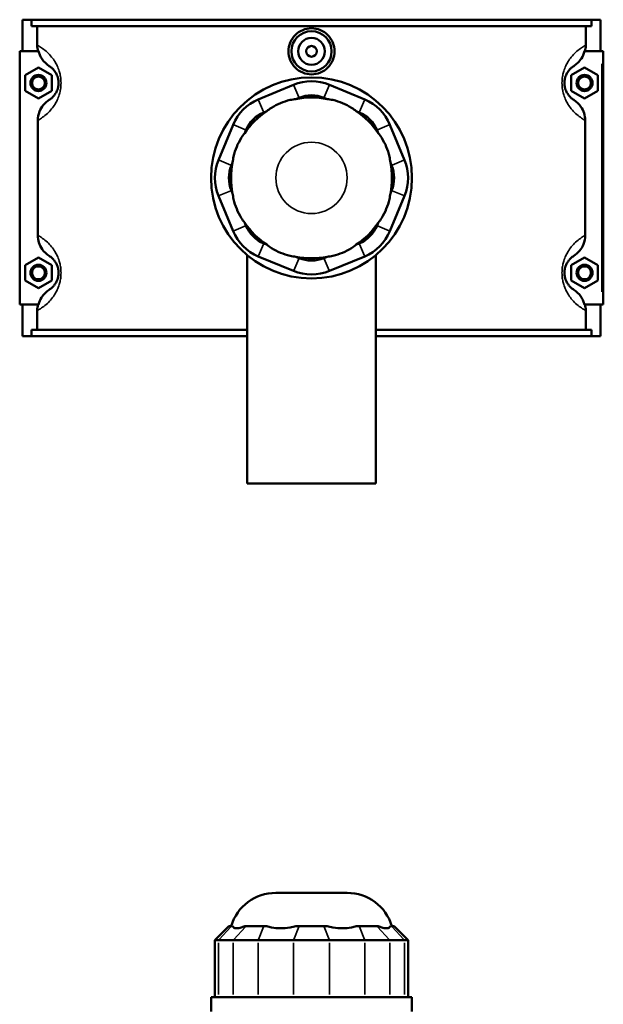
# Model space of a CAD drawing. Header units: inches. Extents: x -2.4 to 50, y -2 to 49.4.
# Tile 7 of 10: x 15 to 23.6, y 23.8 to 38.3. Entities that reach past the tile are written whole.
import ezdxf

# ---------------------------------------------------------------- set-up
doc = ezdxf.new("R2010")
doc.units = ezdxf.units.IN
doc.header["$MEASUREMENT"] = 0
doc.layers.add('Visible (ANSI)', color=7, linetype='Continuous', lineweight=50)
doc.layers.add('Visible Narrow (ANSI)', color=7, linetype='Continuous', lineweight=35)

msp = doc.modelspace()

# ---------------------------------------------------------------- linework, layer by layer
at = {"layer": 'Visible (ANSI)'}
for p, q in [((15.026, 38.2668), (15.026, 37.8018)), ((15.026, 38.2668), (15.1602, 38.2668)), ((15.1602, 38.2668), (23.3919, 38.2668)), ((15.1602, 38.1738), (15.1602, 38.2668)), ((23.3919, 38.2668), (23.3919, 38.1738)), ((23.3919, 38.2668), (23.526, 38.2668)), ((23.526, 38.2668), (23.526, 37.8018)), ((23.3919, 38.1738), (15.1602, 38.1738)), ((15.2444, 37.8907), (15.2444, 38.1738)), ((23.3076, 37.8907), (23.3076, 38.1738)), ((15.2636, 37.8018), (14.9867, 37.8018)), ((14.9867, 37.8018), (14.9867, 34.0818)), ((23.2885, 37.8018), (23.5457, 37.8018)), ((23.5457, 37.8018), (23.5654, 37.8018)), ((23.5654, 34.0818), (23.5654, 37.8018)), ((15.0654, 37.4504), (15.2623, 37.5641)), ((15.2623, 37.5641), (15.4591, 37.4504)), ((23.2898, 37.5641), (23.093, 37.4504)), ((23.4867, 37.4504), (23.2898, 37.5641)), ((15.0654, 37.2231), (15.0654, 37.4504)), ((15.4591, 37.4504), (15.4591, 37.2231)), ((23.093, 37.4504), (23.093, 37.2231)), ((23.4867, 37.2231), (23.4867, 37.4504)), ((15.2623, 37.1095), (15.0654, 37.2231)), ((15.4591, 37.2231), (15.2623, 37.1095)), ((19.0131, 37.31), (18.4945, 37.0951)), ((20.0576, 37.0951), (19.5389, 37.31)), ((23.093, 37.2231), (23.2898, 37.1095)), ((23.2898, 37.1095), (23.4867, 37.2231)), ((19.0476, 37.1012), (19.092, 37.1195)), ((19.4601, 37.1195), (19.5045, 37.1012)), ((18.5734, 36.9047), (18.6178, 36.9231)), ((19.9343, 36.9231), (19.9787, 36.9047)), ((15.253, 36.7875), (15.253, 35.0961)), ((23.2991, 35.0961), (23.2991, 36.7875)), ((18.1227, 36.7233), (17.9079, 36.2047)), ((18.2947, 36.6001), (18.3131, 36.6445)), ((20.239, 36.6445), (20.2574, 36.6001)), ((20.6442, 36.2047), (20.4294, 36.7233)), ((18.0983, 36.1258), (18.1167, 36.1702)), ((20.4354, 36.1702), (20.4538, 36.1258)), ((18.1167, 35.7134), (18.0983, 35.7578)), ((20.4538, 35.7578), (20.4354, 35.7134)), ((17.9079, 35.6789), (18.1227, 35.1603)), ((20.4294, 35.1603), (20.6442, 35.6789)), ((18.3131, 35.2391), (18.2947, 35.2835)), ((20.2574, 35.2835), (20.239, 35.2391)), ((18.6178, 34.9605), (18.5734, 34.9789)), ((19.9787, 34.9789), (19.9343, 34.9605)), ((15.0654, 34.6604), (15.2623, 34.7741)), ((15.2623, 34.7741), (15.4591, 34.6604)), ((18.3292, 34.8081), (18.3292, 31.4518)), ((18.4945, 34.7885), (19.0131, 34.5736)), ((19.092, 34.764), (19.0476, 34.7824)), ((19.5045, 34.7824), (19.4601, 34.764)), ((19.5389, 34.5736), (20.0576, 34.7885)), ((20.2229, 34.8081), (20.2229, 31.4518)), ((23.2898, 34.7741), (23.093, 34.6604)), ((23.4867, 34.6604), (23.2898, 34.7741)), ((15.0654, 34.4331), (15.0654, 34.6604)), ((15.4591, 34.6604), (15.4591, 34.4331)), ((23.093, 34.6604), (23.093, 34.4331)), ((23.4867, 34.4331), (23.4867, 34.6604)), ((15.2623, 34.3195), (15.0654, 34.4331)), ((15.4591, 34.4331), (15.2623, 34.3195)), ((23.093, 34.4331), (23.2898, 34.3195)), ((23.2898, 34.3195), (23.4867, 34.4331)), ((14.9867, 34.0818), (15.2636, 34.0818)), ((15.026, 34.0818), (15.026, 33.6168)), ((23.5457, 34.0818), (23.2885, 34.0818)), ((23.526, 34.0818), (23.526, 33.6168)), ((23.5654, 34.0818), (23.5457, 34.0818)), ((15.2444, 33.7098), (15.2444, 33.9929)), ((23.3076, 33.7098), (23.3076, 33.9929)), ((15.1602, 33.6168), (15.026, 33.6168)), ((18.3292, 33.7098), (15.1602, 33.7098)), ((15.1602, 33.6168), (15.1602, 33.7098)), ((15.1602, 33.6168), (18.3292, 33.6168)), ((23.3919, 33.7098), (20.2229, 33.7098)), ((20.2229, 33.6168), (23.3919, 33.6168)), ((23.3919, 33.7098), (23.3919, 33.6168)), ((23.526, 33.6168), (23.3919, 33.6168)), ((18.3292, 31.4518), (20.2229, 31.4518)), ((18.7519, 25.4342), (19.8002, 25.4342)), ((18.0617, 24.9463), (17.8556, 24.7402)), ((18.0617, 24.9463), (18.0983, 24.9463)), ((18.1167, 24.9463), (18.0983, 24.9463)), ((18.3131, 24.9463), (18.2947, 24.9463)), ((18.3131, 24.9463), (18.5734, 24.9463)), ((18.6178, 24.9463), (18.5734, 24.9463)), ((19.092, 24.9463), (19.0476, 24.9463)), ((19.092, 24.9463), (19.4601, 24.9463)), ((19.5045, 24.9463), (19.4601, 24.9463)), ((19.9787, 24.9463), (19.9343, 24.9463)), ((19.9787, 24.9463), (20.239, 24.9463)), ((20.2574, 24.9463), (20.239, 24.9463)), ((20.4538, 24.9463), (20.4354, 24.9463)), ((20.4538, 24.9463), (20.4904, 24.9463)), ((20.4904, 24.9463), (20.6965, 24.7402)), ((17.9079, 24.7402), (17.8556, 24.7402)), ((17.8556, 24.7402), (17.8556, 23.9008)), ((17.9079, 24.7402), (18.1227, 24.7402)), ((18.4945, 24.7402), (18.1227, 24.7402)), ((18.4945, 24.7402), (19.0131, 24.7402)), ((19.5389, 24.7402), (19.0131, 24.7402)), ((19.5389, 24.7402), (20.0576, 24.7402)), ((20.4294, 24.7402), (20.0576, 24.7402)), ((20.4294, 24.7402), (20.6442, 24.7402)), ((20.6965, 24.7402), (20.6442, 24.7402)), ((20.6965, 24.7402), (20.6965, 23.9008)), ((20.7531, 23.9008), (17.799, 23.9008)), ((17.799, 23.6917), (17.799, 23.9008)), ((20.7531, 23.6917), (20.7531, 23.9008))]:
    msp.add_line(p, q, dxfattribs=at)
for centre, radius in [((19.276, 37.8018), 0.2953), ((19.276, 37.8018), 0.1969), ((19.276, 37.8018), 0.0787), ((15.2623, 37.3368), 0.1181), ((15.2623, 37.3368), 0.0945), ((19.276, 35.9418), 1.4771), ((23.2898, 37.3368), 0.1181), ((23.2898, 37.3368), 0.0945), ((15.2623, 34.5468), 0.1181), ((15.2623, 34.5468), 0.0945), ((23.2898, 34.5468), 0.1181), ((23.2898, 34.5468), 0.0945)]:
    msp.add_circle(centre, radius, dxfattribs=at)
for centre, radius, start, end in [((19.276, 36.6752), 0.687, 67.5, 112.5), ((18.7574, 36.4604), 0.687, 112.5, 157.5), ((19.276, 35.9418), 1.1817, 78.85363, 101.14637), ((19.276, 36.6752), 0.4809, 67.5, 112.5), ((19.7947, 36.4604), 0.687, 22.5, 67.5), ((19.276, 35.9418), 1.1817, 123.85363, 146.14637), ((18.7574, 36.4604), 0.4809, 112.5, 157.5), ((19.276, 35.9418), 1.1817, 33.85363, 56.14637), ((19.7947, 36.4604), 0.4809, 22.5, 67.5), ((18.5426, 35.9418), 0.687, 157.5, 202.5), ((20.0095, 35.9418), 0.687, 337.5, 22.5), ((18.5426, 35.9418), 0.4809, 157.5, 202.5), ((19.276, 35.9418), 1.1817, 168.85363, 191.14637), ((19.276, 35.9418), 1.1817, 348.85363, 11.14637), ((20.0095, 35.9418), 0.4809, 337.5, 22.5), ((19.276, 35.9418), 1.1817, 213.85363, 236.14637), ((18.7574, 35.4232), 0.4809, 202.5, 247.5), ((19.276, 35.9418), 1.1817, 303.85363, 326.14637), ((19.7947, 35.4232), 0.4809, 292.5, 337.5), ((18.7574, 35.4232), 0.687, 202.5, 247.5), ((19.7947, 35.4232), 0.687, 292.5, 337.5), ((19.276, 35.9418), 1.1817, 258.85363, 281.14637), ((19.276, 35.2083), 0.4809, 247.5, 292.5), ((19.276, 35.2083), 0.687, 247.5, 292.5), ((18.7519, 24.7472), 0.687, 90, 163.15289), ((19.8002, 24.7472), 0.687, 16.84711, 90)]:
    msp.add_arc(centre, radius, start, end, dxfattribs=at)
for points, knots in [([(19.6158, 37.8018), (19.6158, 37.7592), (19.6072, 37.7137), (19.5724, 37.6303), (19.5462, 37.5922), (19.4858, 37.5322), (19.4477, 37.5062), (19.3641, 37.4718), (19.3186, 37.4633), (19.2335, 37.4633), (19.188, 37.4718), (19.1044, 37.5062), (19.0663, 37.5322), (19.0059, 37.5922), (18.9797, 37.6303), (18.9449, 37.7137), (18.9363, 37.7592), (18.9363, 37.8444), (18.9449, 37.8898), (18.9797, 37.9733), (19.0059, 38.0114), (19.0663, 38.0714), (19.1044, 38.0974), (19.188, 38.1318), (19.2335, 38.1403), (19.3186, 38.1403), (19.3641, 38.1318), (19.4477, 38.0974), (19.4858, 38.0714), (19.5462, 38.0114), (19.5724, 37.9733), (19.6072, 37.8898), (19.6158, 37.8444), (19.6158, 37.8018)], [0, 0, 0, 0, 0.3247547, 0.3247547, 0.6495095, 0.6495095, 0.9739947, 0.9739947, 1.29848, 1.29848, 1.6229653, 1.6229653, 1.9474506, 1.9474506, 2.2722053, 2.2722053, 2.59696, 2.59696, 2.9217148, 2.9217148, 3.2464695, 3.2464695, 3.5709548, 3.5709548, 3.8954401, 3.8954401, 4.2199253, 4.2199253, 4.5444106, 4.5444106, 4.8691653, 4.8691653, 5.1939201, 5.1939201, 5.1939201, 5.1939201]), ([(15.2636, 37.8018), (15.268, 37.7843), (15.2737, 37.7673), (15.2904, 37.728), (15.3023, 37.7064), (15.3442, 37.6461), (15.3799, 37.612), (15.4211, 37.5857)], [-0.69705085, -0.69705085, -0.69705085, -0.69705085, -0.55966229, -0.55966229, -0.37198583, -0.37198583, 0, 0, 0, 0]), ([(23.131, 37.5857), (23.1533, 37.6), (23.174, 37.6165), (23.2118, 37.654), (23.2288, 37.6749), (23.2638, 37.7296), (23.2792, 37.7648), (23.2885, 37.8018)], [-0.74775543, -0.74775543, -0.74775543, -0.74775543, -0.54648504, -0.54648504, -0.34237007, -0.34237007, -0.05129101, -0.05129101, -0.05129101, -0.05129101]), ([(15.4211, 37.5857), (15.4278, 37.5814), (15.4352, 37.5764), (15.4522, 37.5632), (15.462, 37.5548), (15.481, 37.5355), (15.4901, 37.5253), (15.5064, 37.5033), (15.5136, 37.4924), (15.5252, 37.4715), (15.5296, 37.4625), (15.5385, 37.4417), (15.5429, 37.4297), (15.5491, 37.4077), (15.5513, 37.3982), (15.5548, 37.3781), (15.5561, 37.3676), (15.5573, 37.3502), (15.5575, 37.3435), (15.5575, 37.3368), (15.5575, 37.3301), (15.5573, 37.3234), (15.5561, 37.306), (15.5548, 37.2955), (15.5513, 37.2754), (15.5491, 37.2659), (15.5429, 37.2439), (15.5385, 37.2319), (15.5296, 37.2111), (15.5252, 37.2021), (15.5136, 37.1812), (15.5064, 37.1703), (15.4901, 37.1483), (15.481, 37.1381), (15.462, 37.1188), (15.4522, 37.1104), (15.4352, 37.0972), (15.4278, 37.0922), (15.4211, 37.0879)], [0.996893, 0.996893, 0.996893, 0.996893, 1.4695156, 1.4695156, 2.0058343, 2.0058343, 2.456951, 2.456951, 2.8083802, 2.8083802, 3.0391119, 3.0391119, 3.2957948, 3.2957948, 3.4716858, 3.4716858, 3.6512888, 3.6512888, 3.761611, 3.761611, 3.761611, 3.8719331, 3.8719331, 4.0515362, 4.0515362, 4.2274272, 4.2274272, 4.4841101, 4.4841101, 4.7148417, 4.7148417, 5.0662709, 5.0662709, 5.5173876, 5.5173876, 6.0537063, 6.0537063, 6.526329, 6.526329, 6.526329, 6.526329]), ([(23.131, 37.0879), (23.1243, 37.0922), (23.1169, 37.0972), (23.0999, 37.1104), (23.0901, 37.1188), (23.0711, 37.1381), (23.062, 37.1483), (23.0457, 37.1703), (23.0384, 37.1812), (23.0269, 37.2021), (23.0224, 37.2111), (23.0136, 37.2319), (23.0092, 37.2439), (23.003, 37.2659), (23.0008, 37.2754), (22.9973, 37.2955), (22.996, 37.306), (22.9948, 37.3234), (22.9945, 37.3301), (22.9945, 37.3368), (22.9945, 37.3435), (22.9948, 37.3502), (22.996, 37.3676), (22.9973, 37.3781), (23.0008, 37.3982), (23.003, 37.4077), (23.0092, 37.4297), (23.0136, 37.4417), (23.0224, 37.4625), (23.0269, 37.4715), (23.0384, 37.4924), (23.0457, 37.5033), (23.062, 37.5253), (23.0711, 37.5355), (23.0901, 37.5548), (23.0999, 37.5632), (23.1169, 37.5764), (23.1243, 37.5814), (23.131, 37.5857)], [0.9968918, 0.9968918, 0.9968918, 0.9968918, 1.4695149, 1.4695149, 2.0058335, 2.0058335, 2.4569501, 2.4569501, 2.8083792, 2.8083792, 3.0391107, 3.0391107, 3.2957936, 3.2957936, 3.4716845, 3.4716845, 3.6512876, 3.6512876, 3.7616097, 3.7616097, 3.7616097, 3.8719319, 3.8719319, 4.0515349, 4.0515349, 4.2274259, 4.2274259, 4.4841088, 4.4841088, 4.7148403, 4.7148403, 5.0662694, 5.0662694, 5.517386, 5.517386, 6.0537046, 6.0537046, 6.5263277, 6.5263277, 6.5263277, 6.5263277]), ([(15.4211, 37.0879), (15.3894, 37.0677), (15.361, 37.0428), (15.3122, 36.9849), (15.2924, 36.952), (15.2617, 36.8755), (15.253, 36.8317), (15.253, 36.7875)], [-0.91345605, -0.91345605, -0.91345605, -0.91345605, -0.62787555, -0.62787555, -0.33730044, -0.33730044, 0, 0, 0, 0]), ([(19.0476, 37.1012), (19.0198, 37.098), (18.9911, 37.0933), (18.9132, 37.0758), (18.8641, 37.0598), (18.8205, 37.0417), (18.7768, 37.0236), (18.7308, 37.0002), (18.6633, 36.9575), (18.6396, 36.9405), (18.6178, 36.9231)], [-0.5693984, -0.5693984, -0.5693984, -0.5693984, -0.3600644, -0.3600644, 0, 0, 0, 0.3600644, 0.3600644, 0.5693984, 0.5693984, 0.5693984, 0.5693984]), ([(19.9343, 36.9231), (19.9125, 36.9405), (19.8888, 36.9575), (19.8213, 37.0002), (19.7753, 37.0236), (19.7316, 37.0417), (19.688, 37.0598), (19.6389, 37.0758), (19.561, 37.0933), (19.5323, 37.098), (19.5045, 37.1012)], [-0.5693984, -0.5693984, -0.5693984, -0.5693984, -0.3600644, -0.3600644, 0, 0, 0, 0.3600644, 0.3600644, 0.5693984, 0.5693984, 0.5693984, 0.5693984]), ([(23.2991, 36.7875), (23.2991, 36.8231), (23.2935, 36.8586), (23.2718, 36.9263), (23.2559, 36.9583), (23.2079, 37.0275), (23.1722, 37.0616), (23.131, 37.0879)], [-0.91442288, -0.91442288, -0.91442288, -0.91442288, -0.64238961, -0.64238961, -0.37198583, -0.37198583, 0, 0, 0, 0]), ([(18.2947, 36.6001), (18.2773, 36.5782), (18.2603, 36.5545), (18.2176, 36.487), (18.1942, 36.441), (18.1762, 36.3974), (18.1581, 36.3537), (18.1421, 36.3047), (18.1246, 36.2267), (18.1198, 36.198), (18.1167, 36.1702)], [-0.5693984, -0.5693984, -0.5693984, -0.5693984, -0.3600644, -0.3600644, 0, 0, 0, 0.3600644, 0.3600644, 0.5693984, 0.5693984, 0.5693984, 0.5693984]), ([(20.4354, 36.1702), (20.4323, 36.198), (20.4275, 36.2267), (20.41, 36.3047), (20.394, 36.3537), (20.3759, 36.3974), (20.3578, 36.441), (20.3345, 36.487), (20.2917, 36.5545), (20.2748, 36.5782), (20.2574, 36.6001)], [-0.5693984, -0.5693984, -0.5693984, -0.5693984, -0.3600644, -0.3600644, 0, 0, 0, 0.3600644, 0.3600644, 0.5693984, 0.5693984, 0.5693984, 0.5693984]), ([(18.1167, 35.7134), (18.1198, 35.6856), (18.1246, 35.6568), (18.1421, 35.5789), (18.1581, 35.5299), (18.1762, 35.4862), (18.1942, 35.4426), (18.2176, 35.3966), (18.2603, 35.3291), (18.2773, 35.3054), (18.2947, 35.2835)], [-0.5693984, -0.5693984, -0.5693984, -0.5693984, -0.3600644, -0.3600644, 0, 0, 0, 0.3600644, 0.3600644, 0.5693984, 0.5693984, 0.5693984, 0.5693984]), ([(20.2574, 35.2835), (20.2748, 35.3054), (20.2917, 35.3291), (20.3345, 35.3966), (20.3578, 35.4426), (20.3759, 35.4862), (20.394, 35.5299), (20.41, 35.5789), (20.4275, 35.6568), (20.4323, 35.6856), (20.4354, 35.7134)], [-0.5693984, -0.5693984, -0.5693984, -0.5693984, -0.3600644, -0.3600644, 0, 0, 0, 0.3600644, 0.3600644, 0.5693984, 0.5693984, 0.5693984, 0.5693984]), ([(15.253, 35.0961), (15.253, 35.0604), (15.2586, 35.025), (15.2803, 34.9573), (15.2961, 34.9253), (15.3442, 34.8561), (15.3799, 34.822), (15.4211, 34.7957)], [-0.91442288, -0.91442288, -0.91442288, -0.91442288, -0.64238961, -0.64238961, -0.37198583, -0.37198583, 0, 0, 0, 0]), ([(23.131, 34.7957), (23.1627, 34.8159), (23.1911, 34.8408), (23.2398, 34.8987), (23.2597, 34.9315), (23.2904, 35.008), (23.2991, 35.0518), (23.2991, 35.0961)], [-0.91345605, -0.91345605, -0.91345605, -0.91345605, -0.62787555, -0.62787555, -0.33730044, -0.33730044, 0, 0, 0, 0]), ([(18.6178, 34.9605), (18.6396, 34.943), (18.6633, 34.9261), (18.7308, 34.8834), (18.7768, 34.86), (18.8205, 34.8419), (18.8641, 34.8238), (18.9132, 34.8078), (18.9911, 34.7903), (19.0198, 34.7856), (19.0476, 34.7824)], [-0.5693984, -0.5693984, -0.5693984, -0.5693984, -0.3600644, -0.3600644, 0, 0, 0, 0.3600644, 0.3600644, 0.5693984, 0.5693984, 0.5693984, 0.5693984]), ([(19.5045, 34.7824), (19.5323, 34.7856), (19.561, 34.7903), (19.6389, 34.8078), (19.688, 34.8238), (19.7316, 34.8419), (19.7753, 34.86), (19.8213, 34.8834), (19.8888, 34.9261), (19.9125, 34.943), (19.9343, 34.9605)], [-0.5693984, -0.5693984, -0.5693984, -0.5693984, -0.3600644, -0.3600644, 0, 0, 0, 0.3600644, 0.3600644, 0.5693984, 0.5693984, 0.5693984, 0.5693984]), ([(15.4211, 34.7957), (15.4278, 34.7914), (15.4352, 34.7864), (15.4522, 34.7732), (15.462, 34.7648), (15.481, 34.7455), (15.4901, 34.7353), (15.5064, 34.7133), (15.5136, 34.7024), (15.5252, 34.6815), (15.5296, 34.6725), (15.5385, 34.6517), (15.5429, 34.6397), (15.5491, 34.6177), (15.5513, 34.6082), (15.5548, 34.5881), (15.5561, 34.5776), (15.5573, 34.5602), (15.5575, 34.5535), (15.5575, 34.5468), (15.5575, 34.5401), (15.5573, 34.5334), (15.5561, 34.516), (15.5548, 34.5055), (15.5513, 34.4854), (15.5491, 34.4759), (15.5429, 34.4539), (15.5385, 34.4419), (15.5296, 34.4211), (15.5252, 34.4121), (15.5136, 34.3912), (15.5064, 34.3803), (15.4901, 34.3583), (15.481, 34.3481), (15.462, 34.3288), (15.4522, 34.3204), (15.4352, 34.3072), (15.4278, 34.3022), (15.4211, 34.2979)], [0.996893, 0.996893, 0.996893, 0.996893, 1.4695159, 1.4695159, 2.0058345, 2.0058345, 2.4569512, 2.4569512, 2.8083803, 2.8083803, 3.0391119, 3.0391119, 3.2957948, 3.2957948, 3.4716858, 3.4716858, 3.6512888, 3.6512888, 3.761611, 3.761611, 3.761611, 3.8719331, 3.8719331, 4.0515362, 4.0515362, 4.2274272, 4.2274272, 4.48411, 4.48411, 4.7148416, 4.7148416, 5.0662707, 5.0662707, 5.5173874, 5.5173874, 6.053706, 6.053706, 6.526329, 6.526329, 6.526329, 6.526329]), ([(23.131, 34.2979), (23.1243, 34.3022), (23.1169, 34.3072), (23.0999, 34.3204), (23.0901, 34.3288), (23.0711, 34.3481), (23.062, 34.3583), (23.0457, 34.3803), (23.0384, 34.3912), (23.0269, 34.4121), (23.0224, 34.4211), (23.0136, 34.4419), (23.0092, 34.4539), (23.003, 34.4759), (23.0008, 34.4854), (22.9973, 34.5055), (22.996, 34.516), (22.9948, 34.5334), (22.9945, 34.5401), (22.9945, 34.5468), (22.9945, 34.5535), (22.9948, 34.5602), (22.996, 34.5776), (22.9973, 34.5881), (23.0008, 34.6082), (23.003, 34.6177), (23.0092, 34.6397), (23.0136, 34.6517), (23.0224, 34.6725), (23.0269, 34.6815), (23.0384, 34.7024), (23.0457, 34.7133), (23.062, 34.7353), (23.0711, 34.7455), (23.0901, 34.7648), (23.0999, 34.7732), (23.1169, 34.7864), (23.1243, 34.7914), (23.131, 34.7957)], [0.9963729, 0.9963729, 0.9963729, 0.9963729, 1.4690015, 1.4690015, 2.0053189, 2.0053189, 2.4564348, 2.4564348, 2.8078625, 2.8078625, 3.0385926, 3.0385926, 3.2952752, 3.2952752, 3.4711658, 3.4711658, 3.6507687, 3.6507687, 3.7610909, 3.7610909, 3.7610909, 3.8714131, 3.8714131, 4.051016, 4.051016, 4.2269066, 4.2269066, 4.4835892, 4.4835892, 4.7143193, 4.7143193, 5.065747, 5.065747, 5.5168629, 5.5168629, 6.0531803, 6.0531803, 6.5258089, 6.5258089, 6.5258089, 6.5258089]), ([(15.4211, 34.2979), (15.3988, 34.2836), (15.378, 34.2671), (15.3402, 34.2296), (15.3233, 34.2087), (15.2882, 34.154), (15.2729, 34.1187), (15.2636, 34.0818)], [-0.74775543, -0.74775543, -0.74775543, -0.74775543, -0.54648504, -0.54648504, -0.34237007, -0.34237007, -0.05129101, -0.05129101, -0.05129101, -0.05129101]), ([(23.2885, 34.0818), (23.2841, 34.0992), (23.2784, 34.1163), (23.2617, 34.1556), (23.2498, 34.1772), (23.2079, 34.2375), (23.1722, 34.2716), (23.131, 34.2979)], [-0.69705085, -0.69705085, -0.69705085, -0.69705085, -0.55966229, -0.55966229, -0.37198583, -0.37198583, 0, 0, 0, 0]), ([(18.1167, 24.9463), (18.1198, 24.9386), (18.1246, 24.932), (18.1421, 24.9183), (18.1581, 24.9144), (18.1762, 24.9144), (18.1942, 24.9144), (18.2176, 24.9183), (18.2603, 24.932), (18.2773, 24.9386), (18.2947, 24.9463)], [-0.5693984, -0.5693984, -0.5693984, -0.5693984, -0.3600644, -0.3600644, 0, 0, 0, 0.3600644, 0.3600644, 0.5693984, 0.5693984, 0.5693984, 0.5693984]), ([(18.6178, 24.9463), (18.6396, 24.9386), (18.6633, 24.932), (18.7308, 24.9183), (18.7768, 24.9144), (18.8205, 24.9144), (18.8641, 24.9144), (18.9132, 24.9183), (18.9911, 24.932), (19.0198, 24.9386), (19.0476, 24.9463)], [-0.5693984, -0.5693984, -0.5693984, -0.5693984, -0.3600644, -0.3600644, 0, 0, 0, 0.3600644, 0.3600644, 0.5693984, 0.5693984, 0.5693984, 0.5693984]), ([(19.5045, 24.9463), (19.5323, 24.9386), (19.561, 24.932), (19.6389, 24.9183), (19.688, 24.9144), (19.7316, 24.9144), (19.7753, 24.9144), (19.8213, 24.9183), (19.8888, 24.932), (19.9125, 24.9386), (19.9343, 24.9463)], [-0.5693984, -0.5693984, -0.5693984, -0.5693984, -0.3600644, -0.3600644, 0, 0, 0, 0.3600644, 0.3600644, 0.5693984, 0.5693984, 0.5693984, 0.5693984]), ([(20.2574, 24.9463), (20.2748, 24.9386), (20.2917, 24.932), (20.3345, 24.9183), (20.3578, 24.9144), (20.3759, 24.9144), (20.394, 24.9144), (20.41, 24.9183), (20.4275, 24.932), (20.4323, 24.9386), (20.4354, 24.9463)], [-0.5693984, -0.5693984, -0.5693984, -0.5693984, -0.3600644, -0.3600644, 0, 0, 0, 0.3600644, 0.3600644, 0.5693984, 0.5693984, 0.5693984, 0.5693984])]:
    msp.add_open_spline(points, degree=3, knots=knots, dxfattribs=at)
for points in [[(15.2562, 37.8018), (15.2484, 37.8308), (15.2444, 37.8607), (15.2444, 37.8907)], [(23.3076, 37.8907), (23.3076, 37.8606), (23.3037, 37.8307), (23.2959, 37.8018)], [(15.2444, 33.9929), (15.2444, 34.023), (15.2484, 34.0528), (15.2562, 34.0818)], [(23.2959, 34.0818), (23.3037, 34.0528), (23.3076, 34.0229), (23.3076, 33.9929)]]:
    msp.add_open_spline(points, degree=3, dxfattribs=at)
at = {"layer": 'Visible Narrow (ANSI)'}
for p, q in [((23.5457, 37.6158), (23.5457, 34.2678)), ((19.0881, 37.1291), (19.0171, 37.3004)), ((19.464, 37.1291), (19.535, 37.3004)), ((18.4984, 37.0856), (18.5694, 36.9142)), ((19.9826, 36.9142), (20.0536, 37.0856)), ((18.3036, 36.6484), (18.1322, 36.7194)), ((20.2485, 36.6484), (20.4199, 36.7194)), ((18.0888, 36.1298), (17.9174, 36.2008)), ((20.4633, 36.1298), (20.6347, 36.2008)), ((18.0888, 35.7538), (17.9174, 35.6828)), ((20.4633, 35.7538), (20.6347, 35.6828)), ((18.3036, 35.2352), (18.1322, 35.1642)), ((20.2485, 35.2352), (20.4199, 35.1642)), ((18.5694, 34.9693), (18.4984, 34.798)), ((19.9826, 34.9693), (20.0536, 34.798)), ((19.0881, 34.7545), (19.0171, 34.5831)), ((19.464, 34.7545), (19.535, 34.5831)), ((18.0888, 24.936), (17.9174, 24.7505)), ((18.3036, 24.936), (18.1322, 24.7505)), ((18.5694, 24.936), (18.4984, 24.7505)), ((19.0881, 24.936), (19.0171, 24.7505)), ((19.464, 24.936), (19.535, 24.7505)), ((19.9826, 24.936), (20.0536, 24.7505)), ((20.2485, 24.936), (20.4199, 24.7505)), ((20.4633, 24.936), (20.6347, 24.7505)), ((17.9079, 23.9428), (17.9079, 24.6983)), ((18.1227, 24.6983), (18.1227, 23.9428)), ((18.4945, 23.9428), (18.4945, 24.6983)), ((19.0131, 24.6983), (19.0131, 23.9428)), ((19.5389, 23.9428), (19.5389, 24.6983)), ((20.0576, 24.6983), (20.0576, 23.9428)), ((20.4294, 23.9428), (20.4294, 24.6983)), ((20.6442, 24.6983), (20.6442, 23.9428))]:
    msp.add_line(p, q, dxfattribs=at)
msp.add_circle((19.276, 35.9418), 0.5241, dxfattribs=at)
for points, knots in [([(15.253, 36.7875), (15.2558, 36.789), (15.2585, 36.7905), (15.2801, 36.8026), (15.3011, 36.8155), (15.3456, 36.8471), (15.3687, 36.8652), (15.4136, 36.9069), (15.435, 36.9291), (15.4736, 36.9767), (15.4906, 37.0002), (15.5179, 37.0454), (15.5284, 37.0648), (15.5493, 37.1098), (15.5596, 37.1357), (15.5742, 37.1835), (15.5794, 37.204), (15.5878, 37.2474), (15.5909, 37.2702), (15.5937, 37.3078), (15.5942, 37.3223), (15.5942, 37.3368), (15.5942, 37.3513), (15.5937, 37.3657), (15.5909, 37.4034), (15.5878, 37.4262), (15.5794, 37.4696), (15.5742, 37.4901), (15.5596, 37.5379), (15.5493, 37.5638), (15.5284, 37.6088), (15.5179, 37.6282), (15.4906, 37.6733), (15.4736, 37.6969), (15.435, 37.7445), (15.4136, 37.7667), (15.3687, 37.8084), (15.3456, 37.8265), (15.3011, 37.8581), (15.2801, 37.871), (15.2555, 37.8848), (15.2499, 37.8879), (15.2444, 37.8907)], [-6.72351, -6.72351, -6.72351, -6.72351, -6.6351881, -6.6351881, -6.0537063, -6.0537063, -5.5173876, -5.5173876, -5.0662709, -5.0662709, -4.7148417, -4.7148417, -4.4841101, -4.4841101, -4.2274272, -4.2274272, -4.0515362, -4.0515362, -3.8719331, -3.8719331, -3.761611, -3.761611, -3.761611, -3.6512888, -3.6512888, -3.4716858, -3.4716858, -3.2957948, -3.2957948, -3.0391119, -3.0391119, -2.8083802, -2.8083802, -2.456951, -2.456951, -2.0058343, -2.0058343, -1.4695156, -1.4695156, -0.8880339, -0.8880339, -0.7051461, -0.7051461, -0.7051461, -0.7051461]), ([(23.3076, 37.8907), (23.3022, 37.8879), (23.2966, 37.8848), (23.272, 37.871), (23.251, 37.8581), (23.2065, 37.8265), (23.1834, 37.8084), (23.1385, 37.7667), (23.117, 37.7445), (23.0785, 37.6969), (23.0614, 37.6733), (23.0342, 37.6282), (23.0237, 37.6088), (23.0028, 37.5638), (22.9925, 37.5379), (22.9779, 37.4901), (22.9727, 37.4696), (22.9643, 37.4262), (22.9612, 37.4034), (22.9584, 37.3657), (22.9579, 37.3513), (22.9579, 37.3368), (22.9579, 37.3223), (22.9584, 37.3078), (22.9612, 37.2702), (22.9643, 37.2474), (22.9727, 37.204), (22.9779, 37.1835), (22.9925, 37.1357), (23.0028, 37.1098), (23.0237, 37.0648), (23.0342, 37.0454), (23.0614, 37.0002), (23.0785, 36.9767), (23.117, 36.9291), (23.1385, 36.9069), (23.1834, 36.8652), (23.2065, 36.8471), (23.251, 36.8155), (23.272, 36.8026), (23.2935, 36.7905), (23.2963, 36.789), (23.2991, 36.7875)], [-6.8180746, -6.8180746, -6.8180746, -6.8180746, -6.6351878, -6.6351878, -6.0537046, -6.0537046, -5.517386, -5.517386, -5.0662694, -5.0662694, -4.7148403, -4.7148403, -4.4841088, -4.4841088, -4.2274259, -4.2274259, -4.0515349, -4.0515349, -3.8719319, -3.8719319, -3.7616097, -3.7616097, -3.7616097, -3.6512876, -3.6512876, -3.4716845, -3.4716845, -3.2957936, -3.2957936, -3.0391107, -3.0391107, -2.8083792, -2.8083792, -2.4569501, -2.4569501, -2.0058335, -2.0058335, -1.4695149, -1.4695149, -0.8880317, -0.8880317, -0.7997107, -0.7997107, -0.7997107, -0.7997107]), ([(15.2444, 33.9929), (15.2499, 33.9957), (15.2555, 33.9988), (15.2801, 34.0126), (15.3011, 34.0255), (15.3456, 34.0571), (15.3687, 34.0752), (15.4136, 34.1169), (15.435, 34.1391), (15.4736, 34.1867), (15.4906, 34.2102), (15.5179, 34.2554), (15.5284, 34.2748), (15.5493, 34.3198), (15.5596, 34.3457), (15.5742, 34.3935), (15.5794, 34.414), (15.5878, 34.4574), (15.5909, 34.4802), (15.5937, 34.5178), (15.5942, 34.5323), (15.5942, 34.5468), (15.5942, 34.5613), (15.5937, 34.5757), (15.5909, 34.6134), (15.5878, 34.6362), (15.5794, 34.6796), (15.5742, 34.7001), (15.5596, 34.7479), (15.5493, 34.7738), (15.5284, 34.8188), (15.5179, 34.8382), (15.4906, 34.8833), (15.4736, 34.9069), (15.435, 34.9545), (15.4136, 34.9767), (15.3687, 35.0184), (15.3456, 35.0365), (15.3011, 35.0681), (15.2801, 35.081), (15.2585, 35.0931), (15.2558, 35.0946), (15.253, 35.0961)], [-6.8180758, -6.8180758, -6.8180758, -6.8180758, -6.6351887, -6.6351887, -6.053706, -6.053706, -5.5173874, -5.5173874, -5.0662707, -5.0662707, -4.7148416, -4.7148416, -4.48411, -4.48411, -4.2274272, -4.2274272, -4.0515362, -4.0515362, -3.8719331, -3.8719331, -3.761611, -3.761611, -3.761611, -3.6512888, -3.6512888, -3.4716858, -3.4716858, -3.2957948, -3.2957948, -3.0391119, -3.0391119, -2.8083803, -2.8083803, -2.4569512, -2.4569512, -2.0058345, -2.0058345, -1.4695159, -1.4695159, -0.8880333, -0.8880333, -0.799712, -0.799712, -0.799712, -0.799712]), ([(23.2991, 35.0961), (23.2963, 35.0946), (23.2935, 35.0931), (23.272, 35.081), (23.251, 35.0681), (23.2065, 35.0365), (23.1834, 35.0184), (23.1385, 34.9767), (23.117, 34.9545), (23.0785, 34.9069), (23.0614, 34.8833), (23.0342, 34.8382), (23.0237, 34.8188), (23.0028, 34.7738), (22.9925, 34.7479), (22.9779, 34.7001), (22.9727, 34.6796), (22.9643, 34.6362), (22.9612, 34.6134), (22.9584, 34.5757), (22.9579, 34.5613), (22.9579, 34.5468), (22.9579, 34.5323), (22.9584, 34.5178), (22.9612, 34.4802), (22.9643, 34.4574), (22.9727, 34.414), (22.9779, 34.3935), (22.9925, 34.3457), (23.0028, 34.3198), (23.0237, 34.2748), (23.0342, 34.2554), (23.0614, 34.2102), (23.0785, 34.1867), (23.117, 34.1391), (23.1385, 34.1169), (23.1834, 34.0752), (23.2065, 34.0571), (23.251, 34.0255), (23.272, 34.0126), (23.2966, 33.9988), (23.3022, 33.9957), (23.3076, 33.9929)], [-6.7229899, -6.7229899, -6.7229899, -6.7229899, -6.6346803, -6.6346803, -6.0531803, -6.0531803, -5.5168629, -5.5168629, -5.065747, -5.065747, -4.7143193, -4.7143193, -4.4835892, -4.4835892, -4.2269066, -4.2269066, -4.051016, -4.051016, -3.8714131, -3.8714131, -3.7610909, -3.7610909, -3.7610909, -3.6507687, -3.6507687, -3.4711658, -3.4711658, -3.2952752, -3.2952752, -3.0385926, -3.0385926, -2.8078625, -2.8078625, -2.4564348, -2.4564348, -2.0053189, -2.0053189, -1.4690015, -1.4690015, -0.8875015, -0.8875015, -0.7046261, -0.7046261, -0.7046261, -0.7046261])]:
    msp.add_open_spline(points, degree=3, knots=knots, dxfattribs=at)

doc.saveas('drawing.dxf')
